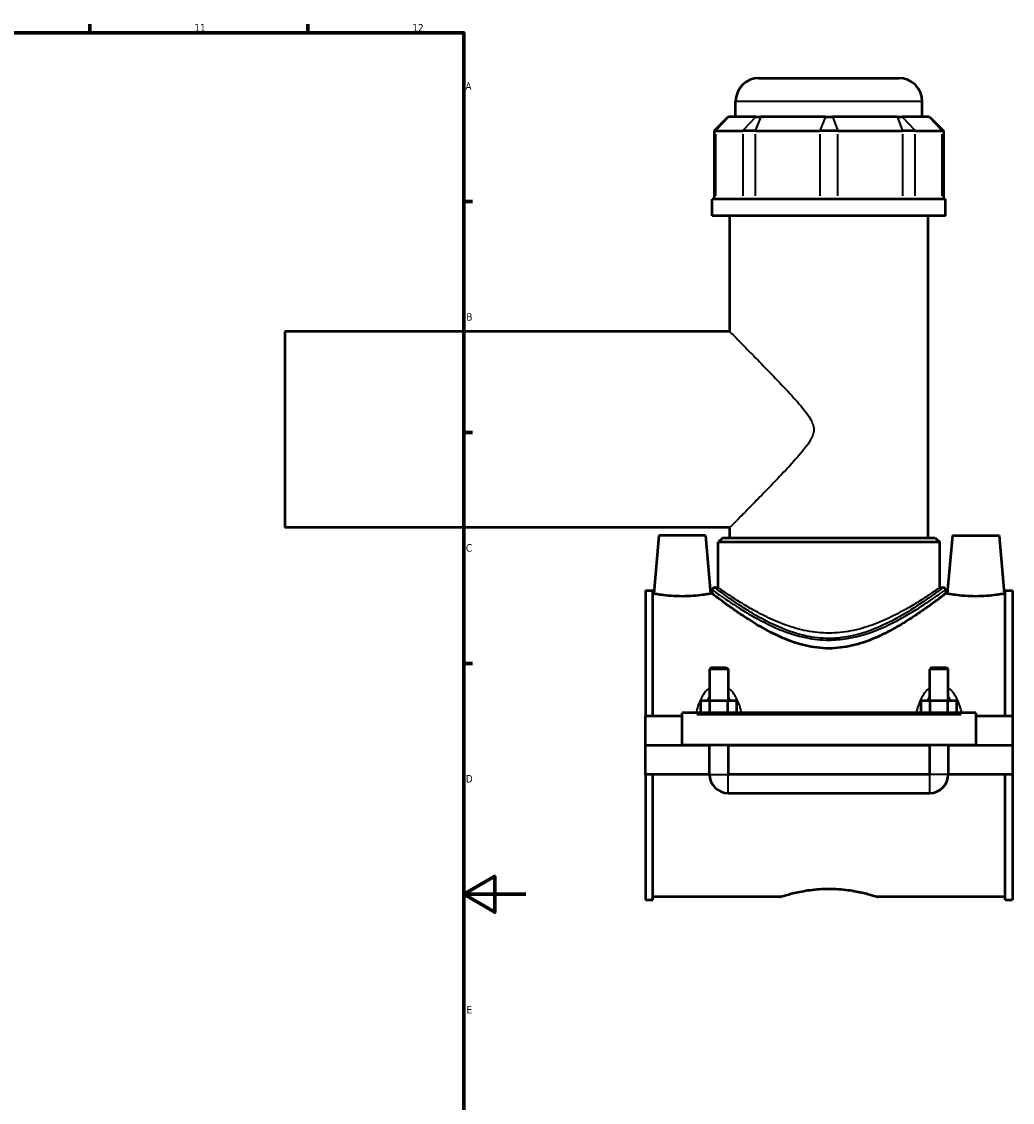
# Model space of a CAD drawing. Header units: millimetres. Extents: x -277 to 997, y -139 to 1150.
# Tile 5 of 6: x 679 to 997, y 230 to 578. Entities that reach past the tile are written whole.
import ezdxf

# ---------------------------------------------------------------- set-up
doc = ezdxf.new("R2010")
doc.units = ezdxf.units.MM
for name, color, linetype, lineweight in [('Border (ANSI)', 7, 'Continuous', 70), ('Visible (ANSI)', 7, 'Continuous', 50), ('Visible Narrow (ANSI)', 7, 'Continuous', 35)]:
    doc.layers.add(name, color=color, linetype=linetype, lineweight=lineweight)
doc.styles.add('Note Text (ANSI)', font='tahoma.ttf')

# ---------------------------------------------------------------- blocks, each defined once
blk = doc.blocks.new('Borders Default Border')
at = {"layer": 'Border (ANSI)'}
for p, q in [((700.83, 574), (700.83, 576.8)), ((770.92, 574), (770.92, 576.8)), ((821, 519.75), (823.8, 519.75)), ((821, 445.5), (823.8, 445.5)), ((821, 371.25), (823.8, 371.25))]:
    blk.add_line(p, q, dxfattribs=at)
at = {"layer": 'Border (ANSI)', "flags": 128}
for points in [[(20, 20), (20, 574), (821, 574), (821, 20), (20, 20)], [(841, 297), (821, 297), (831, 302.77), (831, 291.23), (821, 297)]]:
    blk.add_lwpolyline(points, dxfattribs=at)
at = {"layer": 'Border (ANSI)', "color": 5, "true_color": 0x0000ff, "char_height": 2.4, "attachment_point": 7, "style": 'Note Text (ANSI)'}
for s, insert in [('11', (734.43, 574.4)), ('12', (804.52, 574.4)), ('A', (821.58, 555.68)), ('B', (821.87, 481.43)), ('C', (821.71, 407.13)), ('D', (821.72, 332.93)), ('E', (821.91, 258.68))]:
    blk.add_mtext(s, dxfattribs=dict(at, insert=insert))

msp = doc.modelspace()

# ---------------------------------------------------------------- linework, layer by layer
at = {"layer": 'Visible (ANSI)'}
for p, q in [((915.95, 559.41), (960.95, 559.41)), ((908.45, 547.02), (908.45, 551.91)), ((968.45, 547.02), (968.45, 551.91)), ((906.07, 547.02), (901.57, 542.52)), ((906.07, 547.02), (906.29, 547.02)), ((914.9, 547.02), (906.29, 547.02)), ((914.9, 547.02), (916.52, 547.02)), ((937.3, 547.02), (916.52, 547.02)), ((937.3, 547.02), (939.6, 547.02)), ((960.37, 547.02), (939.6, 547.02)), ((960.37, 547.02), (962, 547.02)), ((970.6, 547.02), (962, 547.02)), ((970.6, 547.02), (970.83, 547.02)), ((970.83, 547.02), (975.33, 542.52)), ((902.14, 542.52), (901.57, 542.52)), ((901.57, 542.52), (901.57, 520.47)), ((902.14, 542.52), (910.74, 542.52)), ((914.8, 542.52), (910.74, 542.52)), ((914.8, 542.52), (935.58, 542.52)), ((941.32, 542.52), (935.58, 542.52)), ((941.32, 542.52), (962.09, 542.52)), ((966.15, 542.52), (962.09, 542.52)), ((966.15, 542.52), (974.76, 542.52)), ((975.33, 542.52), (974.76, 542.52)), ((975.33, 542.52), (975.33, 520.47)), ((975.95, 520.47), (900.95, 520.47)), ((900.95, 515.16), (900.95, 520.47)), ((975.95, 515.16), (975.95, 520.47)), ((975.95, 515.16), (900.95, 515.16)), ((906.57, 477.91), (906.57, 515.16)), ((970.32, 411.66), (970.32, 515.16)), ((763.45, 477.91), (763.45, 414.91)), ((906.57, 477.91), (763.45, 477.91)), ((906.57, 414.91), (763.45, 414.91)), ((906.57, 411.66), (906.57, 414.91)), ((883.75, 412.41), (882.11, 393.66)), ((898.75, 412.41), (883.75, 412.41)), ((898.75, 412.41), (900.39, 393.66)), ((904.32, 411.66), (902.82, 410.16)), ((974.07, 410.16), (902.82, 410.16)), ((902.82, 395.61), (902.82, 410.16)), ((904.32, 411.66), (972.57, 411.66)), ((972.57, 411.66), (974.07, 410.16)), ((974.07, 395.61), (974.07, 410.16)), ((978.15, 412.41), (976.51, 393.66)), ((978.15, 412.41), (993.15, 412.41)), ((993.15, 412.41), (994.79, 393.66)), ((879.45, 394.64), (879.45, 354.29)), ((879.45, 394.64), (881.81, 394.64)), ((881.81, 354.29), (881.81, 394.64)), ((882.11, 393.66), (881.81, 393.66)), ((900.95, 393.66), (900.39, 393.66)), ((900.95, 394.86), (900.95, 393.66)), ((901.7, 395.61), (902.82, 395.61)), ((974.07, 395.61), (975.2, 395.61)), ((975.95, 394.86), (975.95, 393.66)), ((976.51, 393.66), (975.95, 393.66)), ((995.09, 393.66), (994.79, 393.66)), ((995.09, 354.29), (995.09, 394.64)), ((995.09, 394.64), (997.45, 394.64)), ((997.45, 394.64), (997.45, 354.29)), ((900.65, 369.96), (900.05, 369.36)), ((906.05, 369.36), (900.05, 369.36)), ((900.05, 369.36), (900.05, 359.29)), ((900.65, 369.96), (905.45, 369.96)), ((905.45, 369.96), (906.05, 369.36)), ((906.05, 369.36), (906.05, 359.29)), ((971.45, 369.96), (970.85, 369.36)), ((976.85, 369.36), (970.85, 369.36)), ((970.85, 359.29), (970.85, 369.36)), ((971.45, 369.96), (976.25, 369.96)), ((976.25, 369.96), (976.85, 369.36)), ((976.85, 359.29), (976.85, 369.36)), ((897.27, 355.29), (897.27, 359.29)), ((897.27, 359.29), (900.16, 359.29)), ((900.16, 355.29), (900.16, 359.29)), ((900.16, 359.29), (905.93, 359.29)), ((905.93, 355.29), (905.93, 359.29)), ((905.93, 359.29), (908.82, 359.29)), ((908.82, 355.29), (908.82, 359.29)), ((968.07, 355.29), (968.07, 359.29)), ((968.07, 359.29), (970.96, 359.29)), ((970.96, 355.29), (970.96, 359.29)), ((970.96, 359.29), (976.73, 359.29)), ((976.73, 355.29), (976.73, 359.29)), ((976.73, 359.29), (979.62, 359.29)), ((979.62, 355.29), (979.62, 359.29)), ((891.25, 354.79), (891.25, 355.29)), ((985.65, 355.29), (891.25, 355.29)), ((891.25, 344.96), (891.25, 354.79)), ((985.65, 355.29), (985.65, 354.79)), ((985.65, 354.79), (985.65, 344.96)), ((891.25, 354.29), (879.45, 354.29)), ((879.45, 344.96), (879.45, 354.29)), ((997.45, 354.29), (985.65, 354.29)), ((997.45, 354.29), (997.45, 344.96)), ((879.45, 344.96), (891.25, 344.96)), ((879.45, 335.54), (879.45, 344.86)), ((900.05, 344.86), (879.45, 344.86)), ((985.65, 344.96), (891.25, 344.96)), ((900.05, 344.96), (900.05, 344.86)), ((900.05, 335.54), (900.05, 344.86)), ((906.05, 344.96), (906.05, 344.86)), ((970.85, 344.86), (906.05, 344.86)), ((906.05, 344.86), (906.05, 335.54)), ((970.85, 344.86), (970.85, 344.96)), ((970.85, 335.54), (970.85, 344.86)), ((976.85, 344.86), (976.85, 344.96)), ((997.45, 344.86), (976.85, 344.86)), ((976.85, 344.86), (976.85, 335.54)), ((985.65, 344.96), (997.45, 344.96)), ((997.45, 344.86), (997.45, 335.54)), ((900.05, 335.54), (879.45, 335.54)), ((879.45, 335.54), (879.45, 295.19)), ((881.81, 295.19), (881.81, 335.54)), ((970.85, 335.54), (906.05, 335.54)), ((997.45, 335.54), (976.85, 335.54)), ((995.09, 295.19), (995.09, 335.54)), ((997.45, 335.54), (997.45, 295.19)), ((906.05, 329.54), (970.85, 329.54)), ((922.77, 296.16), (881.81, 296.16)), ((995.09, 296.16), (954.13, 296.16)), ((879.45, 295.19), (881.81, 295.19)), ((995.09, 295.19), (997.45, 295.19))]:
    msp.add_line(p, q, dxfattribs=at)
for centre, radius, start, end in [((915.95, 551.91), 7.5, 90, 180), ((960.95, 551.91), 7.5, 0, 90), ((901.7, 394.86), 0.75, 90, 180), ((975.2, 394.86), 0.75, 0, 90), ((906.05, 335.54), 6, 180, 270), ((970.85, 335.54), 6, 270, 0)]:
    msp.add_arc(centre, radius, start, end, dxfattribs=at)
for points, knots in [([(891.25, 392.79), (890.09, 392.79), (888.86, 392.83), (886.6, 393), (885.58, 393.12), (883.96, 393.34), (883.26, 393.46), (882.34, 393.62), (882.11, 393.66), (882.11, 393.66)], [2.773281, 2.773281, 2.773281, 2.773281, 3.120289, 3.120289, 3.467297, 3.467297, 3.813609, 3.813609, 4.159921, 4.159921, 4.159921, 4.159921]), ([(900.39, 393.66), (900.39, 393.66), (900.16, 393.62), (899.23, 393.46), (898.53, 393.34), (896.92, 393.12), (895.89, 393), (893.64, 392.83), (892.4, 392.79), (891.25, 392.79)], [6.933202, 6.933202, 6.933202, 6.933202, 7.279514, 7.279514, 7.625826, 7.625826, 7.972834, 7.972834, 8.319842, 8.319842, 8.319842, 8.319842]), ([(938.45, 376.06), (935.91, 376.06), (933.38, 376.38), (928.46, 377.54), (926.06, 378.37), (921.52, 380.31), (919.37, 381.4), (915.39, 383.64), (913.56, 384.77), (910.34, 386.85), (908.83, 387.89), (906.11, 389.8), (904.91, 390.68), (902.96, 392.13), (902.2, 392.71), (901.2, 393.47), (900.95, 393.66), (900.95, 393.66)], [0, 0, 0, 0, 0.760169, 0.760169, 1.520338, 1.520338, 2.280507, 2.280507, 3.040676, 3.040676, 3.782276, 3.782276, 4.523877, 4.523877, 5.265478, 5.265478, 6.007078, 6.007078, 6.007078, 6.007078]), ([(975.95, 393.66), (975.95, 393.66), (975.7, 393.47), (974.69, 392.71), (973.94, 392.13), (971.98, 390.68), (970.78, 389.8), (968.07, 387.89), (966.55, 386.85), (963.34, 384.77), (961.51, 383.64), (957.52, 381.4), (955.37, 380.31), (950.83, 378.37), (948.44, 377.54), (943.51, 376.38), (940.98, 376.06), (938.45, 376.06)], [18.021234, 18.021234, 18.021234, 18.021234, 18.762835, 18.762835, 19.504435, 19.504435, 20.246036, 20.246036, 20.987637, 20.987637, 21.747806, 21.747806, 22.507974, 22.507974, 23.268143, 23.268143, 24.028312, 24.028312, 24.028312, 24.028312]), ([(985.65, 392.79), (984.49, 392.79), (983.26, 392.83), (981, 393), (979.98, 393.12), (978.36, 393.34), (977.66, 393.46), (976.74, 393.62), (976.51, 393.66), (976.51, 393.66)], [0, 0, 0, 0, 0.347008, 0.347008, 0.694017, 0.694017, 1.040329, 1.040329, 1.38664, 1.38664, 1.38664, 1.38664]), ([(994.79, 393.66), (994.79, 393.66), (994.56, 393.62), (993.63, 393.46), (992.93, 393.34), (991.32, 393.12), (990.29, 393), (988.04, 392.83), (986.8, 392.79), (985.65, 392.79)], [4.159921, 4.159921, 4.159921, 4.159921, 4.506233, 4.506233, 4.852545, 4.852545, 5.199553, 5.199553, 5.546561, 5.546561, 5.546561, 5.546561]), ([(922.77, 296.16), (922.77, 296.16), (922.86, 296.2), (923.26, 296.32), (923.57, 296.42), (924.37, 296.66), (924.87, 296.8), (926.02, 297.11), (926.67, 297.28), (928.74, 297.77), (930.5, 298.11), (933.39, 298.49), (934.4, 298.59), (936.43, 298.72), (937.46, 298.76), (938.45, 298.76)], [7.142932, 7.142932, 7.142932, 7.142932, 7.440495, 7.440495, 7.738058, 7.738058, 8.035621, 8.035621, 8.333184, 8.333184, 8.928547, 8.928547, 9.226228, 9.226228, 9.52391, 9.52391, 9.52391, 9.52391]), ([(938.45, 298.76), (939.44, 298.76), (940.46, 298.72), (942.5, 298.59), (943.5, 298.49), (946.4, 298.11), (948.15, 297.77), (950.23, 297.28), (950.88, 297.11), (952.03, 296.8), (952.52, 296.66), (953.33, 296.42), (953.63, 296.32), (954.03, 296.2), (954.13, 296.16), (954.13, 296.16)], [0, 0, 0, 0, 0.297682, 0.297682, 0.595363, 0.595363, 1.190726, 1.190726, 1.488289, 1.488289, 1.785852, 1.785852, 2.083415, 2.083415, 2.380977, 2.380977, 2.380977, 2.380977])]:
    msp.add_open_spline(points, degree=3, knots=knots, dxfattribs=at)
at = {"layer": 'Visible Narrow (ANSI)'}
for p, q in [((968.08, 551.91), (908.82, 551.91)), ((906.09, 546.8), (902.34, 542.75)), ((914.69, 546.8), (910.95, 542.75)), ((916.44, 546.8), (914.89, 542.75)), ((937.21, 546.8), (935.66, 542.75)), ((939.68, 546.8), (941.23, 542.75)), ((960.46, 546.8), (962.01, 542.75)), ((962.2, 546.8), (965.95, 542.75)), ((970.81, 546.8), (974.55, 542.75)), ((902.14, 521.58), (902.14, 541.42)), ((910.74, 541.42), (910.74, 521.58)), ((914.8, 521.58), (914.8, 541.42)), ((935.58, 541.42), (935.58, 521.58)), ((941.32, 521.58), (941.32, 541.42)), ((962.09, 541.42), (962.09, 521.58)), ((966.15, 521.58), (966.15, 541.42)), ((974.76, 541.42), (974.76, 521.58)), ((938.45, 379.23), (938.45, 378.77)), ((895.97, 354.79), (980.93, 354.79)), ((900.08, 335.54), (906.01, 335.54)), ((906.05, 329.58), (906.05, 335.5)), ((970.85, 329.58), (970.85, 335.5)), ((976.81, 335.54), (970.88, 335.54))]:
    msp.add_line(p, q, dxfattribs=at)
for points, knots in [([(906.57, 477.91), (906.57, 477.91), (906.8, 477.69), (907.68, 476.8), (908.33, 476.13), (909.99, 474.45), (910.99, 473.44), (913.2, 471.18), (914.42, 469.95), (917.2, 467.1), (918.88, 465.37), (922.35, 461.77), (924.13, 459.9), (927.55, 456.19), (929.18, 454.37), (931.33, 451.63), (931.99, 450.73), (932.81, 449.28), (933.06, 448.78), (933.44, 447.68), (933.57, 447.1), (933.57, 446.41)], [17.611183, 17.611183, 17.611183, 17.611183, 18.261074, 18.261074, 18.910966, 18.910966, 19.560857, 19.560857, 20.210748, 20.210748, 21.028455, 21.028455, 21.846163, 21.846163, 22.66387, 22.66387, 23.072724, 23.072724, 23.277151, 23.277151, 23.481578, 23.481578, 23.481578, 23.481578]), ([(933.57, 446.41), (933.57, 445.73), (933.44, 445.14), (933.06, 444.05), (932.81, 443.55), (931.99, 442.1), (931.33, 441.2), (929.18, 438.46), (927.55, 436.64), (924.13, 432.93), (922.35, 431.06), (918.88, 427.46), (917.2, 425.73), (914.42, 422.88), (913.2, 421.64), (910.99, 419.39), (909.99, 418.38), (908.33, 416.7), (907.68, 416.03), (906.8, 415.14), (906.57, 414.91), (906.57, 414.91)], [0, 0, 0, 0, 0.204427, 0.204427, 0.408854, 0.408854, 0.817707, 0.817707, 1.635415, 1.635415, 2.453122, 2.453122, 3.27083, 3.27083, 3.920721, 3.920721, 4.570612, 4.570612, 5.220503, 5.220503, 5.870394, 5.870394, 5.870394, 5.870394]), ([(900.95, 394.86), (900.95, 394.86), (900.95, 394.86), (900.99, 394.83), (901.58, 394.4), (904.02, 392.69), (906.15, 391.2), (910.18, 388.62), (911.71, 387.69), (916.14, 385.13), (919.29, 383.48), (925.35, 381.02), (928.13, 380.11), (933.45, 379.02), (935.95, 378.74), (938.45, 378.74)], [-17.898485, -17.898485, -17.898485, -17.898485, -17.856062, -17.856062, -16.790867, -16.790867, -15.431947, -15.431947, -14.729731, -14.729731, -13.541375, -13.541375, -12.658868, -12.658868, -11.932354, -11.932354, -11.932354, -11.932354]), ([(938.45, 379.25), (936, 379.25), (933.55, 379.53), (928.33, 380.64), (925.61, 381.57), (919.67, 384.06), (916.58, 385.74), (912.24, 388.33), (910.75, 389.28), (906.79, 391.9), (904.71, 393.4), (902.32, 395.15), (901.74, 395.58), (901.7, 395.61), (901.7, 395.61), (901.7, 395.61)], [11.932354, 11.932354, 11.932354, 11.932354, 12.658868, 12.658868, 13.541375, 13.541375, 14.729731, 14.729731, 15.431947, 15.431947, 16.790867, 16.790867, 17.856062, 17.856062, 17.898485, 17.898485, 17.898485, 17.898485]), ([(938.45, 380.99), (936.09, 380.99), (933.7, 381.23), (929.03, 382.13), (926.74, 382.79), (922.41, 384.34), (920.35, 385.24), (916.55, 387.08), (914.8, 388.03), (911.73, 389.79), (910.28, 390.67), (907.7, 392.31), (906.56, 393.06), (904.71, 394.3), (904, 394.79), (903.05, 395.45), (902.82, 395.61), (902.82, 395.61)], [0, 0, 0, 0, 0.708419, 0.708419, 1.416838, 1.416838, 2.125257, 2.125257, 2.833676, 2.833676, 3.531773, 3.531773, 4.22987, 4.22987, 4.927966, 4.927966, 5.626063, 5.626063, 5.626063, 5.626063]), ([(975.2, 395.61), (975.2, 395.61), (975.11, 395.55), (974.49, 395.09), (973.45, 394.31), (970.37, 392.12), (968.31, 390.68), (963.07, 387.32), (959.76, 385.36), (952.46, 381.94), (948.46, 380.47), (942.3, 379.42), (940.37, 379.25), (938.45, 379.25)], [29.830813, 29.830813, 29.830813, 29.830813, 30.262945, 30.262945, 31.392853, 31.392853, 32.567152, 32.567152, 33.924946, 33.924946, 35.22658, 35.22658, 35.797061, 35.797061, 35.797061, 35.797061]), ([(974.07, 395.61), (974.07, 395.61), (973.84, 395.45), (972.9, 394.79), (972.18, 394.3), (970.34, 393.06), (969.2, 392.31), (966.61, 390.67), (965.16, 389.79), (962.09, 388.03), (960.35, 387.08), (956.55, 385.24), (954.49, 384.34), (950.15, 382.79), (947.87, 382.13), (943.2, 381.23), (940.81, 380.99), (938.45, 380.99)], [16.878189, 16.878189, 16.878189, 16.878189, 17.576286, 17.576286, 18.274382, 18.274382, 18.972479, 18.972479, 19.670576, 19.670576, 20.378995, 20.378995, 21.087414, 21.087414, 21.795833, 21.795833, 22.504252, 22.504252, 22.504252, 22.504252]), ([(938.45, 378.74), (940.41, 378.74), (942.38, 378.91), (948.66, 379.94), (952.74, 381.39), (960.2, 384.76), (963.57, 386.7), (968.92, 390), (971.03, 391.42), (974.16, 393.58), (975.22, 394.34), (975.86, 394.8), (975.95, 394.86), (975.95, 394.86)], [-35.797061, -35.797061, -35.797061, -35.797061, -35.22658, -35.22658, -33.924946, -33.924946, -32.567152, -32.567152, -31.392853, -31.392853, -30.262945, -30.262945, -29.830813, -29.830813, -29.830813, -29.830813]), ([(900.05, 363.35), (899.73, 363.12), (899.44, 362.86), (898.64, 362.04), (898.19, 361.43), (897.3, 359.95), (896.89, 359.04), (896.27, 357.35), (896.03, 356.58), (895.79, 355.62), (895.75, 355.46), (895.71, 355.29)], [-1.3180655, -1.3180655, -1.3180655, -1.3180655, -1.2004014, -1.2004014, -0.9776284, -0.9776284, -0.6888779, -0.6888779, -0.4569712, -0.4569712, -0.4081758, -0.4081758, -0.4081758, -0.4081758]), ([(910.38, 355.29), (910.34, 355.46), (910.3, 355.62), (910.06, 356.58), (909.83, 357.35), (909.21, 359.04), (908.8, 359.95), (907.9, 361.43), (907.46, 362.04), (906.66, 362.86), (906.36, 363.12), (906.05, 363.35)], [-2.8743225, -2.8743225, -2.8743225, -2.8743225, -2.825527, -2.825527, -2.5936204, -2.5936204, -2.3048698, -2.3048698, -2.0820968, -2.0820968, -1.9644328, -1.9644328, -1.9644328, -1.9644328]), ([(970.85, 363.35), (970.53, 363.12), (970.24, 362.86), (969.44, 362.04), (968.99, 361.43), (968.1, 359.95), (967.69, 359.04), (967.07, 357.35), (966.83, 356.58), (966.59, 355.62), (966.55, 355.46), (966.51, 355.29)], [-1.3183327, -1.3183327, -1.3183327, -1.3183327, -1.2006686, -1.2006686, -0.9778921, -0.9778921, -0.6891423, -0.6891423, -0.4572349, -0.4572349, -0.4084429, -0.4084429, -0.4084429, -0.4084429]), ([(981.18, 355.29), (981.14, 355.46), (981.1, 355.62), (980.86, 356.58), (980.63, 357.35), (980.01, 359.04), (979.6, 359.95), (978.7, 361.43), (978.26, 362.04), (977.46, 362.86), (977.16, 363.12), (976.85, 363.35)], [-2.8745898, -2.8745898, -2.8745898, -2.8745898, -2.8257978, -2.8257978, -2.5938904, -2.5938904, -2.3051406, -2.3051406, -2.0823641, -2.0823641, -1.9647, -1.9647, -1.9647, -1.9647]), ([(899.43, 359.29), (899.47, 359.38), (899.51, 359.48), (899.7, 359.92), (899.87, 360.25), (900.05, 360.57)], [0.9435823, 0.9435823, 0.9435823, 0.9435823, 0.9776284, 0.9776284, 1.1077881, 1.1077881, 1.1077881, 1.1077881]), ([(906.05, 360.57), (906.23, 360.25), (906.39, 359.92), (906.58, 359.48), (906.62, 359.38), (906.66, 359.29)], [2.1747102, 2.1747102, 2.1747102, 2.1747102, 2.3048698, 2.3048698, 2.3389159, 2.3389159, 2.3389159, 2.3389159]), ([(970.23, 359.29), (970.27, 359.38), (970.31, 359.48), (970.5, 359.92), (970.67, 360.25), (970.85, 360.57)], [0.9438495, 0.9438495, 0.9438495, 0.9438495, 0.9778921, 0.9778921, 1.1080553, 1.1080553, 1.1080553, 1.1080553]), ([(976.85, 360.57), (977.03, 360.25), (977.19, 359.92), (977.38, 359.48), (977.42, 359.38), (977.46, 359.29)], [2.1749774, 2.1749774, 2.1749774, 2.1749774, 2.3051406, 2.3051406, 2.3391832, 2.3391832, 2.3391832, 2.3391832])]:
    msp.add_open_spline(points, degree=3, knots=knots, dxfattribs=at)

# ---------------------------------------------------------------- block references
msp.add_blockref('Borders Default Border', (0, 0))

doc.saveas('drawing.dxf')
